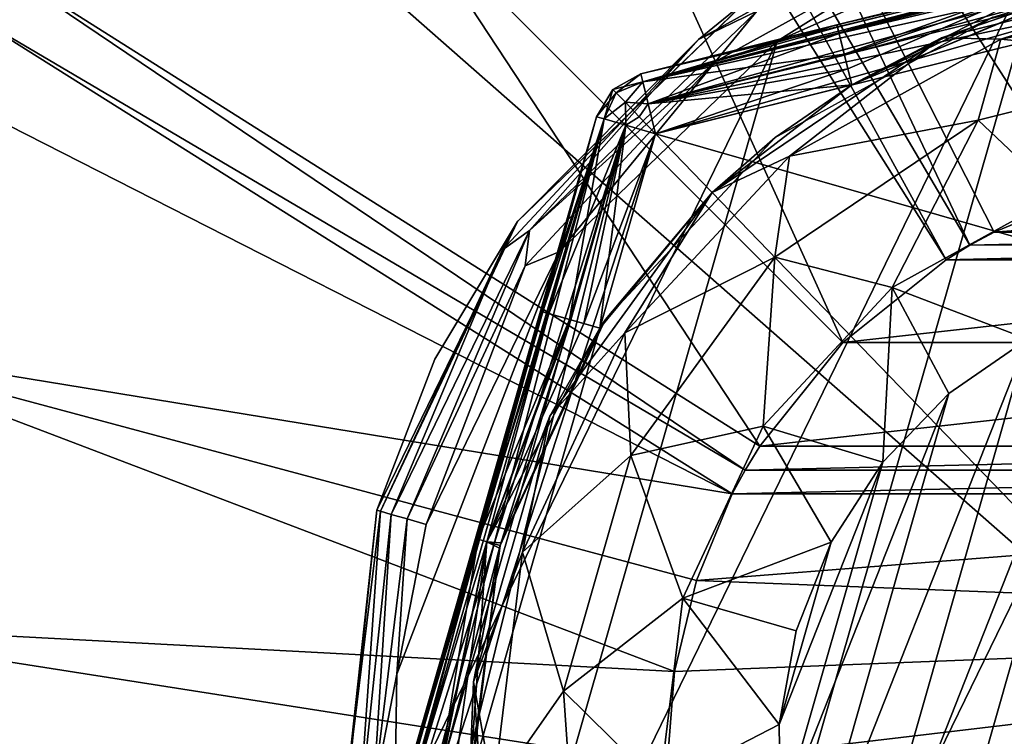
# Model space of a CAD drawing. Header units: millimetres. Extents: x -49.5 to 49.5, y -49.5 to 49.5.
# Tile 7 of 13: x -12.1 to -2.5, y 0.3 to 7.3. Entities that reach past the tile are written whole.
import ezdxf

# ---------------------------------------------------------------- set-up
doc = ezdxf.new("R2010")
doc.units = ezdxf.units.MM
doc.header["$LTSCALE"] = 65.185185
for name, color, linetype in [('100', 7, 'CONTINUOUS'), ('104', 7, 'CONTINUOUS'), ('108', 7, 'CONTINUOUS'), ('109', 7, 'CONTINUOUS'), ('112', 7, 'CONTINUOUS'), ('113', 7, 'CONTINUOUS'), ('114', 7, 'CONTINUOUS'), ('118', 7, 'CONTINUOUS'), ('119', 7, 'CONTINUOUS'), ('123', 7, 'CONTINUOUS'), ('128', 7, 'CONTINUOUS'), ('142', 7, 'CONTINUOUS'), ('147', 7, 'CONTINUOUS'), ('152', 7, 'CONTINUOUS'), ('153', 7, 'CONTINUOUS'), ('154', 7, 'CONTINUOUS'), ('158', 7, 'CONTINUOUS'), ('162', 7, 'CONTINUOUS'), ('165', 7, 'CONTINUOUS'), ('166', 7, 'CONTINUOUS'), ('167', 7, 'CONTINUOUS'), ('168', 7, 'CONTINUOUS'), ('169', 7, 'CONTINUOUS'), ('170', 7, 'CONTINUOUS'), ('171', 7, 'CONTINUOUS'), ('4', 7, 'CONTINUOUS'), ('42', 7, 'CONTINUOUS'), ('44', 7, 'CONTINUOUS'), ('46', 7, 'CONTINUOUS'), ('48', 7, 'CONTINUOUS'), ('50', 7, 'CONTINUOUS'), ('61', 7, 'CONTINUOUS'), ('62', 7, 'CONTINUOUS'), ('64', 7, 'CONTINUOUS'), ('65', 7, 'CONTINUOUS'), ('69', 7, 'CONTINUOUS'), ('71', 7, 'CONTINUOUS'), ('72', 7, 'CONTINUOUS'), ('77', 7, 'CONTINUOUS'), ('79', 7, 'CONTINUOUS'), ('80', 7, 'CONTINUOUS'), ('9', 7, 'CONTINUOUS')]:
    doc.layers.add(name, color=color, linetype=linetype)

msp = doc.modelspace()

# ---------------------------------------------------------------- linework, layer by layer
at = {"layer": '100', "color": 7, "linetype": 'CONTINUOUS'}
for points in [[(-7.6901, 2.2052, -20.2107), (-7.0554, 4.4186, -20.1), (-7.6624, 2.1973, -20.3962), (-7.6901, 2.2052, -20.2107)], [(-7.6624, 2.1973, -20.3962), (-7.0554, 4.4186, -20.1), (-6.9806, 4.3972, -20.3956), (-7.6624, 2.1973, -20.3962)], [(-6.7746, 4.3381, -20.615), (-7.6624, 2.1973, -20.3962), (-6.9806, 4.3972, -20.3956), (-6.7746, 4.3381, -20.615)], [(-7.5782, 2.1731, -20.5678), (-7.6624, 2.1973, -20.3962), (-6.7746, 4.3381, -20.615), (-7.5782, 2.1731, -20.5678)], [(-6.6334, 4.2976, -20.678), (-7.5782, 2.1731, -20.5678), (-6.7746, 4.3381, -20.615), (-6.6334, 4.2976, -20.678)], [(-6.4786, 4.2532, -20.7), (-7.5782, 2.1731, -20.5678), (-6.6334, 4.2976, -20.678), (-6.4786, 4.2532, -20.7)], [(-6.4786, 4.2532, -20.7), (-7.4423, 2.1621, -20.7), (-7.5782, 2.1731, -20.5678), (-6.4786, 4.2532, -20.7)], [(-8.3248, -0.0084, -20.1), (-7.6901, 2.2052, -20.2107), (-7.6624, 2.1973, -20.3962), (-8.3248, -0.0084, -20.1)], [(-8.3037, -0.0145, -20.261), (-8.3248, -0.0084, -20.1), (-7.6624, 2.1973, -20.3962), (-8.3037, -0.0145, -20.261)], [(-8.2431, -0.0318, -20.4079), (-8.3037, -0.0145, -20.261), (-7.6624, 2.1973, -20.3962), (-8.2431, -0.0318, -20.4079)], [(-7.5782, 2.1731, -20.5678), (-8.2431, -0.0318, -20.4079), (-7.6624, 2.1973, -20.3962), (-7.5782, 2.1731, -20.5678)], [(-8.0322, -0.0923, -20.6222), (-8.2431, -0.0318, -20.4079), (-7.5782, 2.1731, -20.5678), (-8.0322, -0.0923, -20.6222)], [(-7.4496, 2.1367, -20.7), (-8.0322, -0.0923, -20.6222), (-7.5782, 2.1731, -20.5678), (-7.4496, 2.1367, -20.7)], [(-7.4496, 2.1367, -20.7), (-7.7481, -0.1738, -20.7), (-8.0322, -0.0923, -20.6222), (-7.4496, 2.1367, -20.7)], [(-7.4423, 2.1621, -20.7), (-7.4496, 2.1367, -20.7), (-7.5782, 2.1731, -20.5678), (-7.4423, 2.1621, -20.7)]]:
    msp.add_3dface(points, dxfattribs=at)
at = {"layer": '104', "color": 7, "linetype": 'CONTINUOUS'}
for points in [[(-7.0554, 4.4186, -20.1), (-6.5125, 6.312, -20.1), (-6.4352, 6.2898, -20.4), (-7.0554, 4.4186, -20.1)], [(-6.9806, 4.3972, -20.3956), (-7.0554, 4.4186, -20.1), (-6.4352, 6.2898, -20.4), (-6.9806, 4.3972, -20.3956)], [(-6.7746, 4.3381, -20.615), (-6.9806, 4.3972, -20.3956), (-6.4352, 6.2898, -20.4), (-6.7746, 4.3381, -20.615)], [(-6.2241, 6.2293, -20.6196), (-6.7746, 4.3381, -20.615), (-6.4352, 6.2898, -20.4), (-6.2241, 6.2293, -20.6196)], [(-6.6334, 4.2976, -20.678), (-6.7746, 4.3381, -20.615), (-6.2241, 6.2293, -20.6196), (-6.6334, 4.2976, -20.678)], [(-5.9357, 6.1466, -20.7), (-6.6334, 4.2976, -20.678), (-6.2241, 6.2293, -20.6196), (-5.9357, 6.1466, -20.7)], [(-6.4786, 4.2532, -20.7), (-6.6334, 4.2976, -20.678), (-5.9357, 6.1466, -20.7), (-6.4786, 4.2532, -20.7)]]:
    msp.add_3dface(points, dxfattribs=at)
at = {"layer": '108', "color": 7, "linetype": 'CONTINUOUS'}
for points in [[(-7.0554, 4.4186, -18.3), (-7.6901, 2.2052, -18.1893), (-7.6624, 2.1973, -18.0038), (-7.0554, 4.4186, -18.3)], [(-7.0554, 4.4186, -18.3), (-7.6624, 2.1973, -18.0038), (-7.0342, 4.4125, -18.139), (-7.0554, 4.4186, -18.3)], [(-7.0342, 4.4125, -18.139), (-7.6624, 2.1973, -18.0038), (-6.9737, 4.3952, -17.9921), (-7.0342, 4.4125, -18.139)], [(-7.6624, 2.1973, -18.0038), (-7.5782, 2.1731, -17.8322), (-6.9737, 4.3952, -17.9921), (-7.6624, 2.1973, -18.0038)], [(-6.9737, 4.3952, -17.9921), (-7.5782, 2.1731, -17.8322), (-6.7627, 4.3347, -17.7778), (-6.9737, 4.3952, -17.9921)], [(-7.5782, 2.1731, -17.8322), (-7.4499, 2.1359, -17.7), (-6.7627, 4.3347, -17.7778), (-7.5782, 2.1731, -17.8322)], [(-7.4499, 2.1359, -17.7), (-6.4786, 4.2532, -17.7), (-6.7627, 4.3347, -17.7778), (-7.4499, 2.1359, -17.7)], [(-7.6901, 2.2052, -18.1893), (-8.3248, -0.0084, -18.3), (-7.6624, 2.1973, -18.0038), (-7.6901, 2.2052, -18.1893)], [(-8.3248, -0.0084, -18.3), (-8.25, -0.0299, -18.0044), (-7.6624, 2.1973, -18.0038), (-8.3248, -0.0084, -18.3)], [(-8.25, -0.0299, -18.0044), (-8.044, -0.0889, -17.785), (-7.6624, 2.1973, -18.0038), (-8.25, -0.0299, -18.0044)], [(-7.6624, 2.1973, -18.0038), (-8.044, -0.0889, -17.785), (-7.5782, 2.1731, -17.8322), (-7.6624, 2.1973, -18.0038)], [(-8.044, -0.0889, -17.785), (-7.9028, -0.1294, -17.722), (-7.5782, 2.1731, -17.8322), (-8.044, -0.0889, -17.785)], [(-7.9028, -0.1294, -17.722), (-7.7481, -0.1738, -17.7), (-7.5782, 2.1731, -17.8322), (-7.9028, -0.1294, -17.722)], [(-7.7481, -0.1738, -17.7), (-7.457, 2.1107, -17.7), (-7.5782, 2.1731, -17.8322), (-7.7481, -0.1738, -17.7)], [(-7.457, 2.1107, -17.7), (-7.4499, 2.1359, -17.7), (-7.5782, 2.1731, -17.8322), (-7.457, 2.1107, -17.7)]]:
    msp.add_3dface(points, dxfattribs=at)
at = {"layer": '109', "color": 7, "linetype": 'CONTINUOUS'}
for points in [[(-6.3525, 6.5782, -20.1), (-6.0809, 6.7288, -20.1), (-6.0614, 6.6508, -20.4), (-6.3525, 6.5782, -20.1)], [(-6.3208, 6.5454, -20.3296), (-6.3525, 6.5782, -20.1), (-6.0614, 6.6508, -20.4), (-6.3208, 6.5454, -20.3296)], [(-6.2304, 6.4518, -20.5243), (-6.3208, 6.5454, -20.3296), (-6.0614, 6.6508, -20.4), (-6.2304, 6.4518, -20.5243)], [(-6.0083, 6.4377, -20.6196), (-6.2304, 6.4518, -20.5243), (-6.0614, 6.6508, -20.4), (-6.0083, 6.4377, -20.6196)], [(-6.3208, 6.5454, -20.3296), (-6.5125, 6.312, -20.1), (-6.3525, 6.5782, -20.1), (-6.3208, 6.5454, -20.3296)], [(-6.4352, 6.2898, -20.4), (-6.5125, 6.312, -20.1), (-6.3208, 6.5454, -20.3296), (-6.4352, 6.2898, -20.4)], [(-6.2304, 6.4518, -20.5243), (-6.4352, 6.2898, -20.4), (-6.3208, 6.5454, -20.3296), (-6.2304, 6.4518, -20.5243)], [(-6.2241, 6.2293, -20.6196), (-6.4352, 6.2898, -20.4), (-6.2304, 6.4518, -20.5243), (-6.2241, 6.2293, -20.6196)], [(-6.0952, 6.3118, -20.6543), (-6.2304, 6.4518, -20.5243), (-6.0083, 6.4377, -20.6196), (-6.0952, 6.3118, -20.6543)], [(-6.0952, 6.3118, -20.6543), (-6.2241, 6.2293, -20.6196), (-6.2304, 6.4518, -20.5243), (-6.0952, 6.3118, -20.6543)], [(-5.9357, 6.1466, -20.7), (-6.0952, 6.3118, -20.6543), (-6.0083, 6.4377, -20.6196), (-5.9357, 6.1466, -20.7)], [(-5.9357, 6.1466, -20.7), (-6.2241, 6.2293, -20.6196), (-6.0952, 6.3118, -20.6543), (-5.9357, 6.1466, -20.7)]]:
    msp.add_3dface(points, dxfattribs=at)
at = {"layer": '112', "color": 7, "linetype": 'CONTINUOUS'}
for points in [[(-6.5125, 6.312, -18.3), (-7.0554, 4.4186, -18.3), (-7.0342, 4.4125, -18.139), (-6.5125, 6.312, -18.3)], [(-6.5125, 6.312, -18.3), (-7.0342, 4.4125, -18.139), (-6.4352, 6.2898, -18), (-6.5125, 6.312, -18.3)], [(-7.0342, 4.4125, -18.139), (-6.9737, 4.3952, -17.9921), (-6.4352, 6.2898, -18), (-7.0342, 4.4125, -18.139)], [(-6.4352, 6.2898, -18), (-6.9737, 4.3952, -17.9921), (-6.2241, 6.2293, -17.7804), (-6.4352, 6.2898, -18)], [(-6.9737, 4.3952, -17.9921), (-6.7627, 4.3347, -17.7778), (-6.2241, 6.2293, -17.7804), (-6.9737, 4.3952, -17.9921)], [(-6.7627, 4.3347, -17.7778), (-6.4786, 4.2532, -17.7), (-6.2241, 6.2293, -17.7804), (-6.7627, 4.3347, -17.7778)], [(-6.2241, 6.2293, -17.7804), (-6.4786, 4.2532, -17.7), (-5.9357, 6.1466, -17.7), (-6.2241, 6.2293, -17.7804)]]:
    msp.add_3dface(points, dxfattribs=at)
at = {"layer": '113', "color": 7, "linetype": 'CONTINUOUS'}
for points in [[(-6.0809, 6.7288, -18.3), (-6.0809, 6.7288, -20.1), (-6.3525, 6.5782, -20.1), (-6.0809, 6.7288, -18.3)], [(-6.0809, 6.7288, -18.3), (-6.3525, 6.5782, -20.1), (-6.3525, 6.5782, -18.3), (-6.0809, 6.7288, -18.3)], [(-6.5125, 6.312, -20.1), (-6.5125, 6.312, -18.3), (-6.3525, 6.5782, -18.3), (-6.5125, 6.312, -20.1)], [(-6.3525, 6.5782, -20.1), (-6.5125, 6.312, -20.1), (-6.3525, 6.5782, -18.3), (-6.3525, 6.5782, -20.1)]]:
    msp.add_3dface(points, dxfattribs=at)
at = {"layer": '114', "color": 7, "linetype": 'CONTINUOUS'}
for points in [[(-6.0809, 6.7288, -20.1), (-4.1697, 7.2053, -20.1), (-4.1644, 7.1839, -20.261), (-6.0809, 6.7288, -20.1)], [(-6.0614, 6.6508, -20.4), (-6.0809, 6.7288, -20.1), (-4.1644, 7.1839, -20.261), (-6.0614, 6.6508, -20.4)], [(-4.1491, 7.1228, -20.4079), (-6.0614, 6.6508, -20.4), (-4.1644, 7.1839, -20.261), (-4.1491, 7.1228, -20.4079)], [(-6.0083, 6.4377, -20.6196), (-6.0614, 6.6508, -20.4), (-4.1491, 7.1228, -20.4079), (-6.0083, 6.4377, -20.6196)], [(-4.096, 6.9099, -20.6222), (-6.0083, 6.4377, -20.6196), (-4.1491, 7.1228, -20.4079), (-4.096, 6.9099, -20.6222)], [(-4.0245, 6.6231, -20.7), (-6.0083, 6.4377, -20.6196), (-4.096, 6.9099, -20.6222), (-4.0245, 6.6231, -20.7)], [(-4.0245, 6.6231, -20.7), (-5.9357, 6.1466, -20.7), (-6.0083, 6.4377, -20.6196), (-4.0245, 6.6231, -20.7)]]:
    msp.add_3dface(points, dxfattribs=at)
at = {"layer": '118', "color": 7, "linetype": 'CONTINUOUS'}
for points in [[(-6.0809, 6.7288, -18.3), (-6.3525, 6.5782, -18.3), (-6.3208, 6.5454, -18.0704), (-6.0809, 6.7288, -18.3)], [(-6.0614, 6.6508, -18), (-6.0809, 6.7288, -18.3), (-6.3208, 6.5454, -18.0704), (-6.0614, 6.6508, -18)], [(-6.2304, 6.4518, -17.8757), (-6.0614, 6.6508, -18), (-6.3208, 6.5454, -18.0704), (-6.2304, 6.4518, -17.8757)], [(-6.0083, 6.4377, -17.7804), (-6.0614, 6.6508, -18), (-6.2304, 6.4518, -17.8757), (-6.0083, 6.4377, -17.7804)], [(-6.5125, 6.312, -18.3), (-6.4352, 6.2898, -18), (-6.3525, 6.5782, -18.3), (-6.5125, 6.312, -18.3)], [(-6.3525, 6.5782, -18.3), (-6.4352, 6.2898, -18), (-6.3208, 6.5454, -18.0704), (-6.3525, 6.5782, -18.3)], [(-6.4352, 6.2898, -18), (-6.2304, 6.4518, -17.8757), (-6.3208, 6.5454, -18.0704), (-6.4352, 6.2898, -18)], [(-6.4352, 6.2898, -18), (-6.2241, 6.2293, -17.7804), (-6.2304, 6.4518, -17.8757), (-6.4352, 6.2898, -18)], [(-6.2241, 6.2293, -17.7804), (-6.0952, 6.3118, -17.7457), (-6.2304, 6.4518, -17.8757), (-6.2241, 6.2293, -17.7804)], [(-6.0952, 6.3118, -17.7457), (-6.0083, 6.4377, -17.7804), (-6.2304, 6.4518, -17.8757), (-6.0952, 6.3118, -17.7457)], [(-5.9357, 6.1466, -17.7), (-6.0083, 6.4377, -17.7804), (-6.0952, 6.3118, -17.7457), (-5.9357, 6.1466, -17.7)], [(-6.2241, 6.2293, -17.7804), (-5.9357, 6.1466, -17.7), (-6.0952, 6.3118, -17.7457), (-6.2241, 6.2293, -17.7804)]]:
    msp.add_3dface(points, dxfattribs=at)
at = {"layer": '119', "color": 7, "linetype": 'CONTINUOUS'}
for points in [[(-4.1697, 7.2053, -20.1), (-1.9353, 7.7624, -20.2107), (-1.9283, 7.7345, -20.3962), (-4.1697, 7.2053, -20.1)], [(-4.1644, 7.1839, -20.261), (-4.1697, 7.2053, -20.1), (-1.9283, 7.7345, -20.3962), (-4.1644, 7.1839, -20.261)], [(-4.1491, 7.1228, -20.4079), (-4.1644, 7.1839, -20.261), (-1.9283, 7.7345, -20.3962), (-4.1491, 7.1228, -20.4079)], [(-1.9071, 7.6494, -20.5678), (-4.1491, 7.1228, -20.4079), (-1.9283, 7.7345, -20.3962), (-1.9071, 7.6494, -20.5678)], [(-4.096, 6.9099, -20.6222), (-4.1491, 7.1228, -20.4079), (-1.9071, 7.6494, -20.5678), (-4.096, 6.9099, -20.6222)], [(-1.8743, 7.5199, -20.7), (-4.096, 6.9099, -20.6222), (-1.9071, 7.6494, -20.5678), (-1.8743, 7.5199, -20.7)], [(-1.8743, 7.5199, -20.7), (-4.0245, 6.6231, -20.7), (-4.096, 6.9099, -20.6222), (-1.8743, 7.5199, -20.7)]]:
    msp.add_3dface(points, dxfattribs=at)
at = {"layer": '123', "color": 7, "linetype": 'CONTINUOUS'}
for points in [[(-4.1697, 7.2053, -18.3), (-6.0809, 6.7288, -18.3), (-6.0614, 6.6508, -18), (-4.1697, 7.2053, -18.3)], [(-4.1697, 7.2053, -18.3), (-6.0614, 6.6508, -18), (-4.1509, 7.1298, -18.0044), (-4.1697, 7.2053, -18.3)], [(-4.1509, 7.1298, -18.0044), (-6.0614, 6.6508, -18), (-4.099, 6.9219, -17.785), (-4.1509, 7.1298, -18.0044)], [(-6.0614, 6.6508, -18), (-6.0083, 6.4377, -17.7804), (-4.099, 6.9219, -17.785), (-6.0614, 6.6508, -18)], [(-4.099, 6.9219, -17.785), (-6.0083, 6.4377, -17.7804), (-4.0635, 6.7793, -17.722), (-4.099, 6.9219, -17.785)], [(-6.0083, 6.4377, -17.7804), (-5.9357, 6.1466, -17.7), (-4.0635, 6.7793, -17.722), (-6.0083, 6.4377, -17.7804)], [(-5.9357, 6.1466, -17.7), (-4.0245, 6.6231, -17.7), (-4.0635, 6.7793, -17.722), (-5.9357, 6.1466, -17.7)]]:
    msp.add_3dface(points, dxfattribs=at)
at = {"layer": '128', "color": 7, "linetype": 'CONTINUOUS'}
for points in [[(-1.9353, 7.7624, -18.1893), (-4.1697, 7.2053, -18.3), (-4.1509, 7.1298, -18.0044), (-1.9353, 7.7624, -18.1893)], [(-1.9353, 7.7624, -18.1893), (-4.1509, 7.1298, -18.0044), (-1.9194, 7.6987, -17.9144), (-1.9353, 7.7624, -18.1893)], [(-4.1509, 7.1298, -18.0044), (-4.099, 6.9219, -17.785), (-1.9194, 7.6987, -17.9144), (-4.1509, 7.1298, -18.0044)], [(-4.099, 6.9219, -17.785), (-4.0635, 6.7793, -17.722), (-1.9194, 7.6987, -17.9144), (-4.099, 6.9219, -17.785)], [(-4.0635, 6.7793, -17.722), (-4.0245, 6.6231, -17.7), (-1.9194, 7.6987, -17.9144), (-4.0635, 6.7793, -17.722)], [(-4.0245, 6.6231, -17.7), (-1.9006, 7.5133, -17.7), (-1.9194, 7.6987, -17.9144), (-4.0245, 6.6231, -17.7)]]:
    msp.add_3dface(points, dxfattribs=at)
at = {"layer": '142', "color": 7, "linetype": 'CONTINUOUS'}
for points in [[(-6.0809, 6.7288, -13.1), (2.2101, 8.796, -13.1), (2.2296, 8.718, -13.4), (-6.0809, 6.7288, -13.1)], [(-6.0809, 6.7288, -13.1), (2.2296, 8.718, -13.4), (-6.0614, 6.6508, -13.4), (-6.0809, 6.7288, -13.1)], [(2.2296, 8.718, -13.4), (2.2827, 8.5049, -13.6196), (-6.0614, 6.6508, -13.4), (2.2296, 8.718, -13.4)], [(-6.0614, 6.6508, -13.4), (2.2827, 8.5049, -13.6196), (-6.0083, 6.4377, -13.6196), (-6.0614, 6.6508, -13.4)], [(2.2827, 8.5049, -13.6196), (2.3553, 8.2138, -13.7), (-6.0083, 6.4377, -13.6196), (2.2827, 8.5049, -13.6196)], [(2.3553, 8.2138, -13.7), (-5.9357, 6.1466, -13.7), (-6.0083, 6.4377, -13.6196), (2.3553, 8.2138, -13.7)]]:
    msp.add_3dface(points, dxfattribs=at)
at = {"layer": '147', "color": 7, "linetype": 'CONTINUOUS'}
for points in [[(-6.0809, 6.7288, -13.1), (-6.0614, 6.6508, -13.4), (-6.3525, 6.5782, -13.1), (-6.0809, 6.7288, -13.1)], [(-6.0614, 6.6508, -13.4), (-6.3208, 6.5454, -13.3296), (-6.3525, 6.5782, -13.1), (-6.0614, 6.6508, -13.4)], [(-6.0614, 6.6508, -13.4), (-6.2304, 6.4518, -13.5243), (-6.3208, 6.5454, -13.3296), (-6.0614, 6.6508, -13.4)], [(-6.0614, 6.6508, -13.4), (-6.0083, 6.4377, -13.6196), (-6.2304, 6.4518, -13.5243), (-6.0614, 6.6508, -13.4)], [(-6.3208, 6.5454, -13.3296), (-6.5125, 6.312, -13.1), (-6.3525, 6.5782, -13.1), (-6.3208, 6.5454, -13.3296)], [(-6.4352, 6.2898, -13.4), (-6.5125, 6.312, -13.1), (-6.3208, 6.5454, -13.3296), (-6.4352, 6.2898, -13.4)], [(-6.2304, 6.4518, -13.5243), (-6.4352, 6.2898, -13.4), (-6.3208, 6.5454, -13.3296), (-6.2304, 6.4518, -13.5243)], [(-6.2241, 6.2293, -13.6196), (-6.4352, 6.2898, -13.4), (-6.2304, 6.4518, -13.5243), (-6.2241, 6.2293, -13.6196)], [(-6.0083, 6.4377, -13.6196), (-6.0952, 6.3118, -13.6543), (-6.2304, 6.4518, -13.5243), (-6.0083, 6.4377, -13.6196)], [(-6.0952, 6.3118, -13.6543), (-6.2241, 6.2293, -13.6196), (-6.2304, 6.4518, -13.5243), (-6.0952, 6.3118, -13.6543)], [(-6.0083, 6.4377, -13.6196), (-5.9357, 6.1466, -13.7), (-6.0952, 6.3118, -13.6543), (-6.0083, 6.4377, -13.6196)], [(-5.9357, 6.1466, -13.7), (-6.2241, 6.2293, -13.6196), (-6.0952, 6.3118, -13.6543), (-5.9357, 6.1466, -13.7)]]:
    msp.add_3dface(points, dxfattribs=at)
at = {"layer": '152', "color": 7, "linetype": 'CONTINUOUS'}
for points in [[(-8.8677, -1.9018, -13.1), (-6.5125, 6.312, -13.1), (-6.4352, 6.2898, -13.4), (-8.8677, -1.9018, -13.1)], [(-8.8677, -1.9018, -13.1), (-6.4352, 6.2898, -13.4), (-8.7905, -1.9239, -13.4), (-8.8677, -1.9018, -13.1)], [(-6.4352, 6.2898, -13.4), (-6.2241, 6.2293, -13.6196), (-8.7905, -1.9239, -13.4), (-6.4352, 6.2898, -13.4)], [(-8.7905, -1.9239, -13.4), (-6.2241, 6.2293, -13.6196), (-8.5793, -1.9845, -13.6196), (-8.7905, -1.9239, -13.4)], [(-6.2241, 6.2293, -13.6196), (-5.9357, 6.1466, -13.7), (-8.5793, -1.9845, -13.6196), (-6.2241, 6.2293, -13.6196)], [(-5.9357, 6.1466, -13.7), (-8.291, -2.0672, -13.7), (-8.5793, -1.9845, -13.6196), (-5.9357, 6.1466, -13.7)]]:
    msp.add_3dface(points, dxfattribs=at)
at = {"layer": '153', "color": 7, "linetype": 'CONTINUOUS'}
for points in [[(-6.0809, 6.7288, -11.3), (-6.3525, 6.5782, -13.1), (-6.3525, 6.5782, -11.3), (-6.0809, 6.7288, -11.3)], [(-6.0809, 6.7288, -11.3), (-6.0809, 6.7288, -13.1), (-6.3525, 6.5782, -13.1), (-6.0809, 6.7288, -11.3)], [(-6.5125, 6.312, -13.1), (-6.5125, 6.312, -11.3), (-6.3525, 6.5782, -11.3), (-6.5125, 6.312, -13.1)], [(-6.3525, 6.5782, -13.1), (-6.5125, 6.312, -13.1), (-6.3525, 6.5782, -11.3), (-6.3525, 6.5782, -13.1)]]:
    msp.add_3dface(points, dxfattribs=at)
at = {"layer": '154', "color": 7, "linetype": 'CONTINUOUS'}
for points in [[(2.2101, 8.796, -11.3), (-6.0809, 6.7288, -11.3), (-6.0614, 6.6508, -11), (2.2101, 8.796, -11.3)], [(2.2296, 8.718, -11), (2.2101, 8.796, -11.3), (-6.0614, 6.6508, -11), (2.2296, 8.718, -11)], [(-6.0083, 6.4377, -10.7804), (2.2296, 8.718, -11), (-6.0614, 6.6508, -11), (-6.0083, 6.4377, -10.7804)], [(2.2827, 8.5049, -10.7804), (2.2296, 8.718, -11), (-6.0083, 6.4377, -10.7804), (2.2827, 8.5049, -10.7804)], [(-5.9357, 6.1466, -10.7), (2.2827, 8.5049, -10.7804), (-6.0083, 6.4377, -10.7804), (-5.9357, 6.1466, -10.7)], [(2.3553, 8.2138, -10.7), (2.2827, 8.5049, -10.7804), (-5.9357, 6.1466, -10.7), (2.3553, 8.2138, -10.7)]]:
    msp.add_3dface(points, dxfattribs=at)
at = {"layer": '158', "color": 7, "linetype": 'CONTINUOUS'}
for points in [[(-6.0809, 6.7288, -11.3), (-6.3525, 6.5782, -11.3), (-6.3208, 6.5454, -11.0704), (-6.0809, 6.7288, -11.3)], [(-6.0614, 6.6508, -11), (-6.0809, 6.7288, -11.3), (-6.3208, 6.5454, -11.0704), (-6.0614, 6.6508, -11)], [(-6.2304, 6.4518, -10.8757), (-6.0614, 6.6508, -11), (-6.3208, 6.5454, -11.0704), (-6.2304, 6.4518, -10.8757)], [(-6.0083, 6.4377, -10.7804), (-6.0614, 6.6508, -11), (-6.2304, 6.4518, -10.8757), (-6.0083, 6.4377, -10.7804)], [(-6.3525, 6.5782, -11.3), (-6.5125, 6.312, -11.3), (-6.4352, 6.2898, -11), (-6.3525, 6.5782, -11.3)], [(-6.3208, 6.5454, -11.0704), (-6.3525, 6.5782, -11.3), (-6.4352, 6.2898, -11), (-6.3208, 6.5454, -11.0704)], [(-6.2304, 6.4518, -10.8757), (-6.3208, 6.5454, -11.0704), (-6.4352, 6.2898, -11), (-6.2304, 6.4518, -10.8757)], [(-6.2241, 6.2293, -10.7804), (-6.2304, 6.4518, -10.8757), (-6.4352, 6.2898, -11), (-6.2241, 6.2293, -10.7804)], [(-6.0952, 6.3118, -10.7457), (-6.2304, 6.4518, -10.8757), (-6.2241, 6.2293, -10.7804), (-6.0952, 6.3118, -10.7457)], [(-6.0952, 6.3118, -10.7457), (-6.0083, 6.4377, -10.7804), (-6.2304, 6.4518, -10.8757), (-6.0952, 6.3118, -10.7457)], [(-5.9357, 6.1466, -10.7), (-6.0083, 6.4377, -10.7804), (-6.0952, 6.3118, -10.7457), (-5.9357, 6.1466, -10.7)], [(-5.9357, 6.1466, -10.7), (-6.0952, 6.3118, -10.7457), (-6.2241, 6.2293, -10.7804), (-5.9357, 6.1466, -10.7)]]:
    msp.add_3dface(points, dxfattribs=at)
at = {"layer": '162', "color": 7, "linetype": 'CONTINUOUS'}
for points in [[(-6.5125, 6.312, -11.3), (-8.8677, -1.9018, -11.3), (-8.7905, -1.9239, -11), (-6.5125, 6.312, -11.3)], [(-6.4352, 6.2898, -11), (-6.5125, 6.312, -11.3), (-8.7905, -1.9239, -11), (-6.4352, 6.2898, -11)], [(-8.5793, -1.9845, -10.7804), (-6.4352, 6.2898, -11), (-8.7905, -1.9239, -11), (-8.5793, -1.9845, -10.7804)], [(-6.2241, 6.2293, -10.7804), (-6.4352, 6.2898, -11), (-8.5793, -1.9845, -10.7804), (-6.2241, 6.2293, -10.7804)], [(-8.291, -2.0672, -10.7), (-6.2241, 6.2293, -10.7804), (-8.5793, -1.9845, -10.7804), (-8.291, -2.0672, -10.7)], [(-5.9357, 6.1466, -10.7), (-6.2241, 6.2293, -10.7804), (-8.291, -2.0672, -10.7), (-5.9357, 6.1466, -10.7)]]:
    msp.add_3dface(points, dxfattribs=at)
at = {"layer": '165', "color": 7, "linetype": 'CONTINUOUS'}
for points in [[(-6.1117, -5.9073, -10.7), (0.8873, 8.4535, -10.7), (-3.7246, -7.6404, -10.7), (-6.1117, -5.9073, -10.7)], [(-2.0575, 8.2472, -10.7), (0.8873, 8.4535, -10.7), (-6.1117, -5.9073, -10.7), (-2.0575, 8.2472, -10.7)], [(0.8873, 8.4535, -10.7), (3.7246, 7.6404, -10.7), (-3.7246, -7.6404, -10.7), (0.8873, 8.4535, -10.7)], [(-7.7618, -3.4648, -10.7), (-2.0575, 8.2472, -10.7), (-6.1117, -5.9073, -10.7), (-7.7618, -3.4648, -10.7)], [(-4.7535, 7.0466, -10.7), (-2.0575, 8.2472, -10.7), (-7.7618, -3.4648, -10.7), (-4.7535, 7.0466, -10.7)], [(-3.7246, -7.6404, -10.7), (3.7246, 7.6404, -10.7), (-0.8873, -8.4535, -10.7), (-3.7246, -7.6404, -10.7)], [(-8.4785, -0.6018, -10.7), (-4.7535, 7.0466, -10.7), (-7.7618, -3.4648, -10.7), (-8.4785, -0.6018, -10.7)], [(-6.8754, 4.9977, -10.7), (-4.7535, 7.0466, -10.7), (-8.4785, -0.6018, -10.7), (-6.8754, 4.9977, -10.7)], [(-8.4538, 0.8849, -10.7), (-6.8754, 4.9977, -10.7), (-8.4785, -0.6018, -10.7), (-8.4538, 0.8849, -10.7)], [(-8.1707, 2.3429, -10.7), (-6.8754, 4.9977, -10.7), (-8.4538, 0.8849, -10.7), (-8.1707, 2.3429, -10.7)]]:
    msp.add_3dface(points, dxfattribs=at)
at = {"layer": '166', "color": 7, "linetype": 'CONTINUOUS'}
for points in [[(-5.0327, 7.4613, -10.2), (-7.2812, 5.2901, -10.2), (-7.275, 5.2985), (-5.0327, 7.4613, -10.2)], [(-5.0248, 7.4667), (-5.0327, 7.4613, -10.2), (-7.275, 5.2985), (-5.0248, 7.4667)], [(-7.2812, 5.2901, -10.2), (-8.6514, 2.4807, -10.2), (-8.0868, 3.9502), (-7.2812, 5.2901, -10.2)], [(-7.275, 5.2985), (-7.2812, 5.2901, -10.2), (-8.0868, 3.9502), (-7.275, 5.2985)], [(-8.0868, 3.9502), (-8.6514, 2.4807, -10.2), (-8.6514, 2.4807), (-8.0868, 3.9502)]]:
    msp.add_3dface(points, dxfattribs=at)
at = {"layer": '167', "color": 7, "linetype": 'CONTINUOUS'}
for points in [[(-8.6514, 2.4807), (-8.6514, 2.4807, -10.2), (-8.9781, -0.6278, -10.2), (-8.6514, 2.4807)], [(-8.6514, 2.4807), (-8.9781, -0.6278, -10.2), (-8.9778, -0.6311), (-8.6514, 2.4807)]]:
    msp.add_3dface(points, dxfattribs=at)
at = {"layer": '168', "color": 7, "linetype": 'CONTINUOUS'}
for points in [[(-2.0575, 8.2472, -10.7), (-4.7535, 7.0466, -10.7), (-2.9726, 8.1672, -10.6619), (-2.0575, 8.2472, -10.7)], [(-2.9726, 8.1672, -10.6619), (-4.7535, 7.0466, -10.7), (-5.3509, 6.8489, -10.6619), (-2.9726, 8.1672, -10.6619)], [(-2.9726, 8.1672, -10.6619), (-5.3509, 6.8489, -10.6619), (-4.9508, 7.3399, -10.5536), (-2.9726, 8.1672, -10.6619)], [(-4.9508, 7.3399, -10.5536), (-5.3509, 6.8489, -10.6619), (-7.1627, 5.204, -10.5536), (-4.9508, 7.3399, -10.5536)], [(-4.7535, 7.0466, -10.7), (-6.8754, 4.9977, -10.7), (-5.3509, 6.8489, -10.6619), (-4.7535, 7.0466, -10.7)], [(-5.3509, 6.8489, -10.6619), (-6.8754, 4.9977, -10.7), (-7.2054, 4.8601, -10.6619), (-5.3509, 6.8489, -10.6619)], [(-5.3509, 6.8489, -10.6619), (-7.2054, 4.8601, -10.6619), (-7.1627, 5.204, -10.5536), (-5.3509, 6.8489, -10.6619)], [(-7.1627, 5.204, -10.5536), (-8.3547, 2.3957, -10.6619), (-8.5106, 2.4404, -10.5536), (-7.1627, 5.204, -10.5536)], [(-7.2054, 4.8601, -10.6619), (-8.3547, 2.3957, -10.6619), (-7.1627, 5.204, -10.5536), (-7.2054, 4.8601, -10.6619)], [(-6.8754, 4.9977, -10.7), (-8.1707, 2.3429, -10.7), (-7.2054, 4.8601, -10.6619), (-6.8754, 4.9977, -10.7)], [(-7.2054, 4.8601, -10.6619), (-8.1707, 2.3429, -10.7), (-8.3547, 2.3957, -10.6619), (-7.2054, 4.8601, -10.6619)]]:
    msp.add_3dface(points, dxfattribs=at)
at = {"layer": '169', "color": 7, "linetype": 'CONTINUOUS'}
for points in [[(-4.9508, 7.3399, -10.5536), (-5.5175, 7.0621, -10.3913), (-3.0652, 8.4215, -10.3913), (-4.9508, 7.3399, -10.5536)], [(-5.5175, 7.0621, -10.3913), (-5.0327, 7.4613, -10.2), (-3.0652, 8.4215, -10.3913), (-5.5175, 7.0621, -10.3913)], [(-7.2812, 5.2901, -10.2), (-5.0327, 7.4613, -10.2), (-5.5175, 7.0621, -10.3913), (-7.2812, 5.2901, -10.2)], [(-4.9508, 7.3399, -10.5536), (-7.1627, 5.204, -10.5536), (-5.5175, 7.0621, -10.3913), (-4.9508, 7.3399, -10.5536)], [(-7.1627, 5.204, -10.5536), (-7.4298, 5.0115, -10.3913), (-5.5175, 7.0621, -10.3913), (-7.1627, 5.204, -10.5536)], [(-7.4298, 5.0115, -10.3913), (-7.2812, 5.2901, -10.2), (-5.5175, 7.0621, -10.3913), (-7.4298, 5.0115, -10.3913)], [(-8.6514, 2.4807, -10.2), (-7.2812, 5.2901, -10.2), (-8.6148, 2.4702, -10.3913), (-8.6514, 2.4807, -10.2)], [(-8.6148, 2.4702, -10.3913), (-7.2812, 5.2901, -10.2), (-7.4298, 5.0115, -10.3913), (-8.6148, 2.4702, -10.3913)], [(-7.1627, 5.204, -10.5536), (-8.5106, 2.4404, -10.5536), (-7.4298, 5.0115, -10.3913), (-7.1627, 5.204, -10.5536)], [(-8.5106, 2.4404, -10.5536), (-8.6148, 2.4702, -10.3913), (-7.4298, 5.0115, -10.3913), (-8.5106, 2.4404, -10.5536)]]:
    msp.add_3dface(points, dxfattribs=at)
at = {"layer": '170', "color": 7, "linetype": 'CONTINUOUS'}
for points in [[(-8.5106, 2.4404, -10.5536), (-8.686, -0.3033, -10.6619), (-8.832, -0.6176, -10.5536), (-8.5106, 2.4404, -10.5536)], [(-8.5106, 2.4404, -10.5536), (-8.3547, 2.3957, -10.6619), (-8.686, -0.3033, -10.6619), (-8.5106, 2.4404, -10.5536)], [(-8.3547, 2.3957, -10.6619), (-8.4538, 0.8849, -10.7), (-8.686, -0.3033, -10.6619), (-8.3547, 2.3957, -10.6619)], [(-8.1707, 2.3429, -10.7), (-8.4538, 0.8849, -10.7), (-8.3547, 2.3957, -10.6619), (-8.1707, 2.3429, -10.7)], [(-8.4538, 0.8849, -10.7), (-8.4785, -0.6018, -10.7), (-8.686, -0.3033, -10.6619), (-8.4538, 0.8849, -10.7)]]:
    msp.add_3dface(points, dxfattribs=at)
at = {"layer": '171', "color": 7, "linetype": 'CONTINUOUS'}
for points in [[(-8.9781, -0.6278, -10.2), (-8.6514, 2.4807, -10.2), (-8.9565, -0.3128, -10.3913), (-8.9781, -0.6278, -10.2)], [(-8.6514, 2.4807, -10.2), (-8.6148, 2.4702, -10.3913), (-8.9565, -0.3128, -10.3913), (-8.6514, 2.4807, -10.2)], [(-8.6148, 2.4702, -10.3913), (-8.832, -0.6176, -10.5536), (-8.9565, -0.3128, -10.3913), (-8.6148, 2.4702, -10.3913)], [(-8.6148, 2.4702, -10.3913), (-8.5106, 2.4404, -10.5536), (-8.832, -0.6176, -10.5536), (-8.6148, 2.4702, -10.3913)]]:
    msp.add_3dface(points, dxfattribs=at)
at = {"layer": '4', "color": 7, "linetype": 'CONTINUOUS'}
for points in [[(49.5, 43.5), (49.5, -43.5), (-49.5, 43.5), (49.5, 43.5)], [(-49.5, 43.5), (49.5, -43.5), (-49.5, -43.5), (-49.5, 43.5)]]:
    msp.add_3dface(points, dxfattribs=at)
at = {"layer": '42', "color": 7, "linetype": 'CONTINUOUS'}
for points in [[(-14.1408, 4.1034, 19.4699), (-5.1892, 2.6405, 20), (-13.1229, 6.6776, 19.4699), (-14.1408, 4.1034, 19.4699)], [(-14.6589, 1.3841, 19.4699), (-5.7508, 0.91, 20), (-14.1408, 4.1034, 19.4699), (-14.6589, 1.3841, 19.4699)], [(-5.7508, 0.91, 20), (-5.538, 1.7975, 20), (-14.1408, 4.1034, 19.4699), (-5.7508, 0.91, 20)], [(-5.538, 1.7975, 20), (-5.1892, 2.6405, 20), (-14.1408, 4.1034, 19.4699), (-5.538, 1.7975, 20)], [(-5.8224, 0, 20), (-5.7508, 0.91, 20), (-14.6589, 1.3841, 19.4699), (-5.8224, 0, 20)], [(-14.6589, -1.3841, 19.4699), (-5.8224, 0, 20), (-14.6589, 1.3841, 19.4699), (-14.6589, -1.3841, 19.4699)]]:
    msp.add_3dface(points, dxfattribs=at)
at = {"layer": '44', "color": 7, "linetype": 'CONTINUOUS'}
for points in [[(-12.8022, 7.4273, 19.4603), (-5.0631, 2.87, 20), (-12.6237, 7.9676, 19.4446), (-12.8022, 7.4273, 19.4603)], [(-5.0631, 2.87, 20), (-4.9194, 3.1049, 20), (-12.6237, 7.9676, 19.4446), (-5.0631, 2.87, 20)], [(-13.1229, 6.6776, 19.4699), (-5.1892, 2.6405, 20), (-12.8022, 7.4273, 19.4603), (-13.1229, 6.6776, 19.4699)], [(-5.1892, 2.6405, 20), (-5.0631, 2.87, 20), (-12.8022, 7.4273, 19.4603), (-5.1892, 2.6405, 20)]]:
    msp.add_3dface(points, dxfattribs=at)
at = {"layer": '46', "color": 7, "linetype": 'CONTINUOUS'}
for points in [[(-8.4161, 8.4161, 19.7528), (-4.1135, 4.1135, 20), (-7.972, 12.6306, 19.4436), (-8.4161, 8.4161, 19.7528)], [(-4.1135, 4.1135, 20), (-3.1049, 4.9194, 20), (-7.972, 12.6306, 19.4436), (-4.1135, 4.1135, 20)], [(-12.6237, 7.9676, 19.4446), (-4.9194, 3.1049, 20), (-8.4161, 8.4161, 19.7528), (-12.6237, 7.9676, 19.4446)], [(-4.9194, 3.1049, 20), (-4.1135, 4.1135, 20), (-8.4161, 8.4161, 19.7528), (-4.9194, 3.1049, 20)]]:
    msp.add_3dface(points, dxfattribs=at)
at = {"layer": '48', "color": 7, "linetype": 'CONTINUOUS'}
for points in [[(-7.4249, 12.8033, 19.4603), (-2.8751, 5.0601, 20), (-6.6776, 13.1228, 19.4699), (-7.4249, 12.8033, 19.4603)], [(-2.8751, 5.0601, 20), (-2.6405, 5.1892, 20), (-6.6776, 13.1228, 19.4699), (-2.8751, 5.0601, 20)], [(-7.972, 12.6306, 19.4436), (-3.1049, 4.9194, 20), (-7.4249, 12.8033, 19.4603), (-7.972, 12.6306, 19.4436)], [(-3.1049, 4.9194, 20), (-2.8751, 5.0601, 20), (-7.4249, 12.8033, 19.4603), (-3.1049, 4.9194, 20)]]:
    msp.add_3dface(points, dxfattribs=at)
at = {"layer": '50', "color": 7, "linetype": 'CONTINUOUS'}
for points in [[(-4.1034, 14.1408, 19.4699), (-0.91, 5.7508, 20), (-1.3841, 14.6589, 19.4699), (-4.1034, 14.1408, 19.4699)], [(-6.6776, 13.1228, 19.4699), (-1.7975, 5.538, 20), (-4.1034, 14.1408, 19.4699), (-6.6776, 13.1228, 19.4699)], [(-1.7975, 5.538, 20), (-0.91, 5.7508, 20), (-4.1034, 14.1408, 19.4699), (-1.7975, 5.538, 20)], [(-2.6405, 5.1892, 20), (-1.7975, 5.538, 20), (-6.6776, 13.1228, 19.4699), (-2.6405, 5.1892, 20)]]:
    msp.add_3dface(points, dxfattribs=at)
at = {"layer": '61', "color": 7, "linetype": 'CONTINUOUS'}
for points in [[(-3.6279, -3.0658, -28.7), (-0.5504, 4.7179, -28.7), (-2.9594, -3.7154, -28.7), (-3.6279, -3.0658, -28.7)], [(-1.465, 4.5182, -28.7), (-0.5504, 4.7179, -28.7), (-3.6279, -3.0658, -28.7), (-1.465, 4.5182, -28.7)], [(-0.5504, 4.7179, -28.7), (0.3878, 4.7342, -28.7), (-2.9594, -3.7154, -28.7), (-0.5504, 4.7179, -28.7)], [(-2.9594, -3.7154, -28.7), (0.3878, 4.7342, -28.7), (-2.1758, -4.2224, -28.7), (-2.9594, -3.7154, -28.7)], [(-4.1543, -2.3032, -28.7), (-1.465, 4.5182, -28.7), (-3.6279, -3.0658, -28.7), (-4.1543, -2.3032, -28.7)], [(-2.3161, 4.1471, -28.7), (-1.465, 4.5182, -28.7), (-4.1543, -2.3032, -28.7), (-2.3161, 4.1471, -28.7)], [(-4.5235, -1.4486, -28.7), (-2.3161, 4.1471, -28.7), (-4.1543, -2.3032, -28.7), (-4.5235, -1.4486, -28.7)], [(-3.0793, 3.6163, -28.7), (-2.3161, 4.1471, -28.7), (-4.5235, -1.4486, -28.7), (-3.0793, 3.6163, -28.7)], [(-4.7193, -0.537, -28.7), (-3.0793, 3.6163, -28.7), (-4.5235, -1.4486, -28.7), (-4.7193, -0.537, -28.7)], [(-3.7244, 2.9478, -28.7), (-3.0793, 3.6163, -28.7), (-4.7193, -0.537, -28.7), (-3.7244, 2.9478, -28.7)], [(-4.7335, 0.3931, -28.7), (-3.7244, 2.9478, -28.7), (-4.7193, -0.537, -28.7), (-4.7335, 0.3931, -28.7)], [(-4.2262, 2.168, -28.7), (-3.7244, 2.9478, -28.7), (-4.7335, 0.3931, -28.7), (-4.2262, 2.168, -28.7)], [(-4.5667, 1.306, -28.7), (-4.2262, 2.168, -28.7), (-4.7335, 0.3931, -28.7), (-4.5667, 1.306, -28.7)]]:
    msp.add_3dface(points, dxfattribs=at)
at = {"layer": '62', "color": 7, "linetype": 'CONTINUOUS'}
for points in [[(2.3553, 8.2138, -13.7), (8.291, 2.0672, -13.7), (-5.9357, 6.1466, -13.7), (2.3553, 8.2138, -13.7)], [(-5.9357, 6.1466, -13.7), (5.9357, -6.1466, -13.7), (-8.291, -2.0672, -13.7), (-5.9357, 6.1466, -13.7)], [(8.291, 2.0672, -13.7), (5.9357, -6.1466, -13.7), (-5.9357, 6.1466, -13.7), (8.291, 2.0672, -13.7)]]:
    msp.add_3dface(points, dxfattribs=at)
at = {"layer": '64', "color": 7, "linetype": 'CONTINUOUS'}
for points in [[(-6.5125, 6.312, -13.1), (-8.8677, -1.9018, -13.1), (-6.5125, 6.312, -11.3), (-6.5125, 6.312, -13.1)], [(-6.5125, 6.312, -11.3), (-8.8677, -1.9018, -13.1), (-8.8677, -1.9018, -11.3), (-6.5125, 6.312, -11.3)]]:
    msp.add_3dface(points, dxfattribs=at)
at = {"layer": '65', "color": 7, "linetype": 'CONTINUOUS'}
for points in [[(2.2101, 8.796, -13.1), (-6.0809, 6.7288, -13.1), (2.2101, 8.796, -11.3), (2.2101, 8.796, -13.1)], [(2.2101, 8.796, -11.3), (-6.0809, 6.7288, -13.1), (-6.0809, 6.7288, -11.3), (2.2101, 8.796, -11.3)]]:
    msp.add_3dface(points, dxfattribs=at)
at = {"layer": '69', "color": 7, "linetype": 'CONTINUOUS'}
for points in [[(-4.0245, 6.6231, -17.7), (-2.6519, 7.2822, -14.7), (-1.9006, 7.5133, -17.7), (-4.0245, 6.6231, -17.7)], [(-4.7702, 6.108, -14.7), (-2.6519, 7.2822, -14.7), (-4.0245, 6.6231, -17.7), (-4.7702, 6.108, -14.7)], [(-5.3836, 5.5749, -17.7), (-4.7702, 6.108, -14.7), (-4.0245, 6.6231, -17.7), (-5.3836, 5.5749, -17.7)], [(-6.4235, 4.3361, -14.7), (-4.7702, 6.108, -14.7), (-5.3836, 5.5749, -17.7), (-6.4235, 4.3361, -14.7)], [(-6.4786, 4.2532, -17.7), (-6.4235, 4.3361, -14.7), (-5.3836, 5.5749, -17.7), (-6.4786, 4.2532, -17.7)], [(-7.4498, 2.1362, -14.7), (-6.4235, 4.3361, -14.7), (-6.4786, 4.2532, -17.7), (-7.4498, 2.1362, -14.7)], [(-7.4499, 2.1359, -17.7), (-7.4498, 2.1362, -14.7), (-6.4786, 4.2532, -17.7), (-7.4499, 2.1359, -17.7)], [(-7.7481, -0.1738, -17.7), (-7.4498, 2.1362, -14.7), (-7.457, 2.1107, -17.7), (-7.7481, -0.1738, -17.7)], [(-7.7452, -0.2732, -14.7), (-7.4498, 2.1362, -14.7), (-7.7481, -0.1738, -17.7), (-7.7452, -0.2732, -14.7)], [(-7.457, 2.1107, -17.7), (-7.4498, 2.1362, -14.7), (-7.4499, 2.1359, -17.7), (-7.457, 2.1107, -17.7)]]:
    msp.add_3dface(points, dxfattribs=at)
at = {"layer": '71', "color": 7, "linetype": 'CONTINUOUS'}
for points in [[(-6.5125, 6.312, -18.3), (-7.0554, 4.4186, -20.1), (-7.0554, 4.4186, -18.3), (-6.5125, 6.312, -18.3)], [(-6.5125, 6.312, -20.1), (-7.0554, 4.4186, -20.1), (-6.5125, 6.312, -18.3), (-6.5125, 6.312, -20.1)], [(-7.0554, 4.4186, -18.3), (-7.6901, 2.2052, -20.2107), (-7.6901, 2.2052, -18.1893), (-7.0554, 4.4186, -18.3)], [(-7.0554, 4.4186, -20.1), (-7.6901, 2.2052, -20.2107), (-7.0554, 4.4186, -18.3), (-7.0554, 4.4186, -20.1)], [(-8.3248, -0.0084, -20.1), (-8.3248, -0.0084, -18.3), (-7.6901, 2.2052, -18.1893), (-8.3248, -0.0084, -20.1)], [(-7.6901, 2.2052, -20.2107), (-8.3248, -0.0084, -20.1), (-7.6901, 2.2052, -18.1893), (-7.6901, 2.2052, -20.2107)]]:
    msp.add_3dface(points, dxfattribs=at)
at = {"layer": '72', "color": 7, "linetype": 'CONTINUOUS'}
for points in [[(-1.9353, 7.7624, -20.2107), (-4.1697, 7.2053, -20.1), (-1.9353, 7.7624, -18.1893), (-1.9353, 7.7624, -20.2107)], [(-4.1697, 7.2053, -20.1), (-4.1697, 7.2053, -18.3), (-1.9353, 7.7624, -18.1893), (-4.1697, 7.2053, -20.1)], [(-6.0809, 6.7288, -18.3), (-4.1697, 7.2053, -18.3), (-6.0809, 6.7288, -20.1), (-6.0809, 6.7288, -18.3)], [(-6.0809, 6.7288, -20.1), (-4.1697, 7.2053, -18.3), (-4.1697, 7.2053, -20.1), (-6.0809, 6.7288, -20.1)]]:
    msp.add_3dface(points, dxfattribs=at)
at = {"layer": '77', "color": 7, "linetype": 'CONTINUOUS'}
for points in [[(-0.5406, 7.7311, -25.7), (-3.1522, 7.08, -25.7), (-1.8488, 7.5263, -20.7), (-0.5406, 7.7311, -25.7)], [(-1.8743, 7.5199, -20.7), (-3.1522, 7.08, -25.7), (-4.0245, 6.6231, -20.7), (-1.8743, 7.5199, -20.7)], [(-1.8488, 7.5263, -20.7), (-3.1522, 7.08, -25.7), (-1.8743, 7.5199, -20.7), (-1.8488, 7.5263, -20.7)], [(-3.1522, 7.08, -25.7), (-5.3836, 5.5749, -25.7), (-4.0245, 6.6231, -20.7), (-3.1522, 7.08, -25.7)], [(-4.0245, 6.6231, -20.7), (-5.3836, 5.5749, -25.7), (-5.3836, 5.5749, -20.7), (-4.0245, 6.6231, -20.7)], [(-5.3836, 5.5749, -25.7), (-6.9657, 3.3974, -25.7), (-5.3836, 5.5749, -20.7), (-5.3836, 5.5749, -25.7)], [(-5.3836, 5.5749, -20.7), (-6.9657, 3.3974, -25.7), (-6.4786, 4.2532, -20.7), (-5.3836, 5.5749, -20.7)], [(-6.4786, 4.2532, -20.7), (-6.9657, 3.3974, -25.7), (-7.4423, 2.1621, -20.7), (-6.4786, 4.2532, -20.7)], [(-6.9657, 3.3974, -25.7), (-7.7075, 0.8101, -25.7), (-7.4423, 2.1621, -20.7), (-6.9657, 3.3974, -25.7)], [(-7.4496, 2.1367, -20.7), (-7.7075, 0.8101, -25.7), (-7.7481, -0.1738, -20.7), (-7.4496, 2.1367, -20.7)], [(-7.4423, 2.1621, -20.7), (-7.7075, 0.8101, -25.7), (-7.4496, 2.1367, -20.7), (-7.4423, 2.1621, -20.7)], [(-7.7075, 0.8101, -25.7), (-7.5198, -1.8749, -25.7), (-7.7481, -0.1738, -20.7), (-7.7075, 0.8101, -25.7)]]:
    msp.add_3dface(points, dxfattribs=at)
at = {"layer": '79', "color": 7, "linetype": 'CONTINUOUS'}
for points in [[(-0.4793, 6.8546, -27.8213), (-2.0173, 5.5424, -28.4716), (-2.7948, 6.2773, -27.8213), (-0.4793, 6.8546, -27.8213)], [(-2.7948, 6.2773, -27.8213), (-3.6312, 4.6477, -28.4716), (-4.7732, 4.9428, -27.8213), (-2.7948, 6.2773, -27.8213)], [(-2.0173, 5.5424, -28.4716), (-3.6312, 4.6477, -28.4716), (-2.7948, 6.2773, -27.8213), (-2.0173, 5.5424, -28.4716)], [(-2.0173, 5.5424, -28.4716), (-2.3161, 4.1471, -28.7), (-3.6312, 4.6477, -28.4716), (-2.0173, 5.5424, -28.4716)], [(-4.7732, 4.9428, -27.8213), (-4.8897, 3.2981, -28.4716), (-6.1759, 3.0122, -27.8213), (-4.7732, 4.9428, -27.8213)], [(-3.6312, 4.6477, -28.4716), (-4.8897, 3.2981, -28.4716), (-4.7732, 4.9428, -27.8213), (-3.6312, 4.6477, -28.4716)], [(-3.6312, 4.6477, -28.4716), (-3.7244, 2.9478, -28.7), (-4.8897, 3.2981, -28.4716), (-3.6312, 4.6477, -28.4716)], [(-3.0793, 3.6163, -28.7), (-3.7244, 2.9478, -28.7), (-3.6312, 4.6477, -28.4716), (-3.0793, 3.6163, -28.7)], [(-2.3161, 4.1471, -28.7), (-3.0793, 3.6163, -28.7), (-3.6312, 4.6477, -28.4716), (-2.3161, 4.1471, -28.7)], [(-4.8897, 3.2981, -28.4716), (-5.6696, 1.6257, -28.4716), (-6.1759, 3.0122, -27.8213), (-4.8897, 3.2981, -28.4716)], [(-4.8897, 3.2981, -28.4716), (-4.2262, 2.168, -28.7), (-5.6696, 1.6257, -28.4716), (-4.8897, 3.2981, -28.4716)], [(-3.7244, 2.9478, -28.7), (-4.2262, 2.168, -28.7), (-4.8897, 3.2981, -28.4716), (-3.7244, 2.9478, -28.7)], [(-6.1759, 3.0122, -27.8213), (-5.6696, 1.6257, -28.4716), (-6.8337, 0.7182, -27.8213), (-6.1759, 3.0122, -27.8213)], [(-4.2262, 2.168, -28.7), (-4.5667, 1.306, -28.7), (-5.6696, 1.6257, -28.4716), (-4.2262, 2.168, -28.7)], [(-5.6696, 1.6257, -28.4716), (-5.8945, -0.2058, -28.4716), (-6.8337, 0.7182, -27.8213), (-5.6696, 1.6257, -28.4716)], [(-5.6696, 1.6257, -28.4716), (-4.7335, 0.3931, -28.7), (-5.8945, -0.2058, -28.4716), (-5.6696, 1.6257, -28.4716)], [(-4.5667, 1.306, -28.7), (-4.7335, 0.3931, -28.7), (-5.6696, 1.6257, -28.4716), (-4.5667, 1.306, -28.7)], [(-6.8337, 0.7182, -27.8213), (-5.8945, -0.2058, -28.4716), (-6.6672, -1.6623, -27.8213), (-6.8337, 0.7182, -27.8213)], [(-4.7335, 0.3931, -28.7), (-4.7193, -0.537, -28.7), (-5.8945, -0.2058, -28.4716), (-4.7335, 0.3931, -28.7)]]:
    msp.add_3dface(points, dxfattribs=at)
at = {"layer": '80', "color": 7, "linetype": 'CONTINUOUS'}
for points in [[(-3.1522, 7.08, -25.7), (-0.5406, 7.7311, -25.7), (-2.5726, 7.068, -26.8481), (-3.1522, 7.08, -25.7)], [(-2.5726, 7.068, -26.8481), (-0.5406, 7.7311, -25.7), (-0.2625, 7.5171, -26.8481), (-2.5726, 7.068, -26.8481)], [(-0.4793, 6.8546, -27.8213), (-2.5726, 7.068, -26.8481), (-0.2625, 7.5171, -26.8481), (-0.4793, 6.8546, -27.8213)], [(-5.3836, 5.5749, -25.7), (-3.1522, 7.08, -25.7), (-4.6308, 5.9271, -26.8481), (-5.3836, 5.5749, -25.7)], [(-4.6308, 5.9271, -26.8481), (-3.1522, 7.08, -25.7), (-2.5726, 7.068, -26.8481), (-4.6308, 5.9271, -26.8481)], [(-2.7948, 6.2773, -27.8213), (-4.6308, 5.9271, -26.8481), (-2.5726, 7.068, -26.8481), (-2.7948, 6.2773, -27.8213)], [(-0.4793, 6.8546, -27.8213), (-2.7948, 6.2773, -27.8213), (-2.5726, 7.068, -26.8481), (-0.4793, 6.8546, -27.8213)], [(-2.7948, 6.2773, -27.8213), (-4.7732, 4.9428, -27.8213), (-4.6308, 5.9271, -26.8481), (-2.7948, 6.2773, -27.8213)], [(-4.7732, 4.9428, -27.8213), (-6.2357, 4.206, -26.8481), (-4.6308, 5.9271, -26.8481), (-4.7732, 4.9428, -27.8213)], [(-6.2357, 4.206, -26.8481), (-5.3836, 5.5749, -25.7), (-4.6308, 5.9271, -26.8481), (-6.2357, 4.206, -26.8481)], [(-6.9657, 3.3974, -25.7), (-5.3836, 5.5749, -25.7), (-6.2357, 4.206, -26.8481), (-6.9657, 3.3974, -25.7)], [(-4.7732, 4.9428, -27.8213), (-6.1759, 3.0122, -27.8213), (-6.2357, 4.206, -26.8481), (-4.7732, 4.9428, -27.8213)], [(-6.1759, 3.0122, -27.8213), (-7.2303, 2.0732, -26.8481), (-6.2357, 4.206, -26.8481), (-6.1759, 3.0122, -27.8213)], [(-7.2303, 2.0732, -26.8481), (-6.9657, 3.3974, -25.7), (-6.2357, 4.206, -26.8481), (-7.2303, 2.0732, -26.8481)], [(-7.7075, 0.8101, -25.7), (-6.9657, 3.3974, -25.7), (-7.2303, 2.0732, -26.8481), (-7.7075, 0.8101, -25.7)], [(-6.1759, 3.0122, -27.8213), (-6.8337, 0.7182, -27.8213), (-7.2303, 2.0732, -26.8481), (-6.1759, 3.0122, -27.8213)], [(-7.5171, -0.2625, -26.8481), (-7.7075, 0.8101, -25.7), (-7.2303, 2.0732, -26.8481), (-7.5171, -0.2625, -26.8481)], [(-6.8337, 0.7182, -27.8213), (-7.5171, -0.2625, -26.8481), (-7.2303, 2.0732, -26.8481), (-6.8337, 0.7182, -27.8213)], [(-7.5198, -1.8749, -25.7), (-7.7075, 0.8101, -25.7), (-7.5171, -0.2625, -26.8481), (-7.5198, -1.8749, -25.7)], [(-6.8337, 0.7182, -27.8213), (-6.6672, -1.6623, -27.8213), (-7.5171, -0.2625, -26.8481), (-6.8337, 0.7182, -27.8213)]]:
    msp.add_3dface(points, dxfattribs=at)
at = {"layer": '9', "color": 7, "linetype": 'CONTINUOUS'}
for points in [[(1.7975, 5.538, 20), (-2.6405, 5.1892, 20), (2.6405, 5.1892, 20), (1.7975, 5.538, 20)], [(-1.7975, 5.538, 20), (-2.6405, 5.1892, 20), (1.7975, 5.538, 20), (-1.7975, 5.538, 20)], [(-2.6405, 5.1892, 20), (-2.8751, 5.0601, 20), (2.6405, 5.1892, 20), (-2.6405, 5.1892, 20)], [(2.6405, 5.1892, 20), (-2.8751, 5.0601, 20), (2.87, 5.0631, 20), (2.6405, 5.1892, 20)], [(2.87, 5.0631, 20), (-3.1049, 4.9194, 20), (3.1049, 4.9194, 20), (2.87, 5.0631, 20)], [(-2.8751, 5.0601, 20), (-3.1049, 4.9194, 20), (2.87, 5.0631, 20), (-2.8751, 5.0601, 20)], [(-3.1049, 4.9194, 20), (-4.1135, 4.1135, 20), (3.1049, 4.9194, 20), (-3.1049, 4.9194, 20)], [(3.1049, 4.9194, 20), (-4.1135, 4.1135, 20), (4.1135, 4.1135, 20), (3.1049, 4.9194, 20)], [(4.1135, 4.1135, 20), (-4.9194, 3.1049, 20), (4.9194, 3.1049, 20), (4.1135, 4.1135, 20)], [(-4.1135, 4.1135, 20), (-4.9194, 3.1049, 20), (4.1135, 4.1135, 20), (-4.1135, 4.1135, 20)], [(-4.9194, 3.1049, 20), (-5.0631, 2.87, 20), (4.9194, 3.1049, 20), (-4.9194, 3.1049, 20)], [(4.9194, 3.1049, 20), (-5.0631, 2.87, 20), (5.0631, 2.87, 20), (4.9194, 3.1049, 20)], [(-5.1892, 2.6405, 20), (5.1892, 2.6405, 20), (5.0631, 2.87, 20), (-5.1892, 2.6405, 20)], [(-5.0631, 2.87, 20), (-5.1892, 2.6405, 20), (5.0631, 2.87, 20), (-5.0631, 2.87, 20)], [(-5.538, 1.7975, 20), (5.1892, 2.6405, 20), (-5.1892, 2.6405, 20), (-5.538, 1.7975, 20)], [(5.6619, 1.3577, 20), (5.1892, 2.6405, 20), (-5.538, 1.7975, 20), (5.6619, 1.3577, 20)], [(-5.7508, 0.91, 20), (5.6619, 1.3577, 20), (-5.538, 1.7975, 20), (-5.7508, 0.91, 20)], [(5.8224, 0, 20), (5.6619, 1.3577, 20), (-5.8224, 0, 20), (5.8224, 0, 20)], [(-5.8224, 0, 20), (5.6619, 1.3577, 20), (-5.7508, 0.91, 20), (-5.8224, 0, 20)]]:
    msp.add_3dface(points, dxfattribs=at)

doc.saveas('drawing.dxf')
